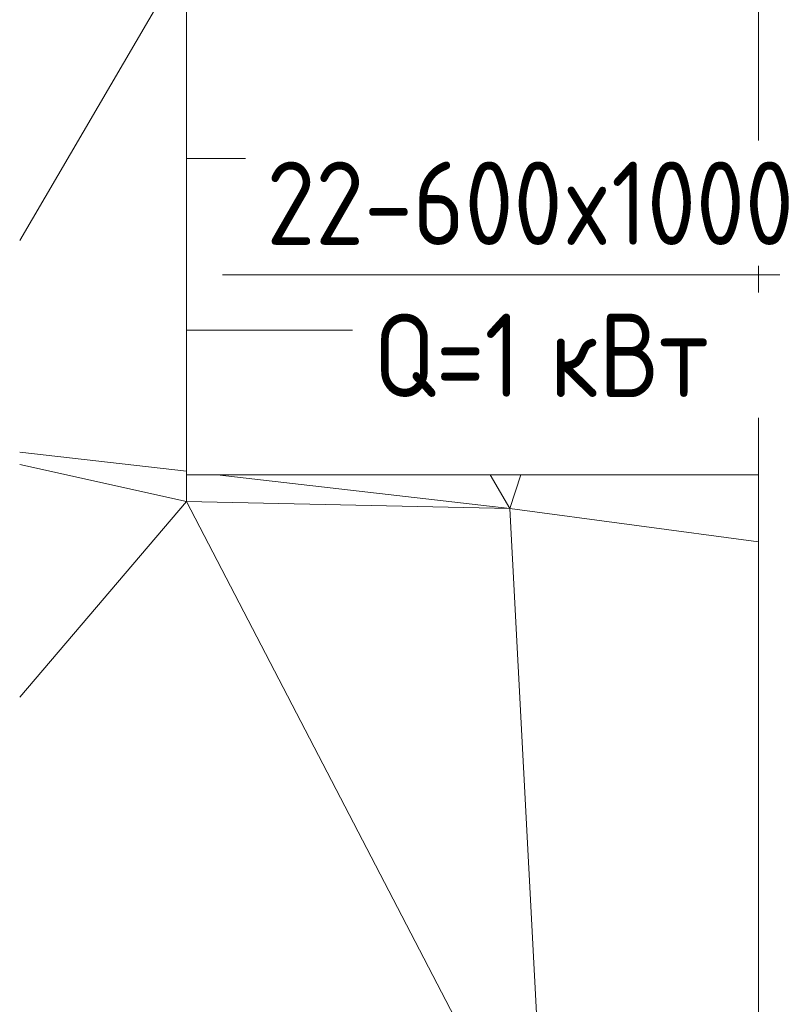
# Model space of a CAD drawing. Header units: millimetres. Extents: x 25873 to 52219, y 4748 to 39565.
# Tile 10 of 133: x 25873 to 27002, y 32761 to 34238. Entities that reach past the tile are written whole.
import ezdxf

# ---------------------------------------------------------------- set-up
doc = ezdxf.new("R2010")
doc.units = ezdxf.units.MM
for name, color, linetype, lineweight in [('A-GENM-____-MCUT', 13, 'Continuous', 50), ('A-GENM-____-OTLN', 13, 'Continuous', 20), ('A-PART-____-OTLN', 2, 'Continuous', 20), ('L-SITE-____-OTLN', 91, 'Continuous', 20), ('M-EQPM-___-IDEN', 50, 'Continuous', 20), ('S-STRS-____-OTLN', 31, 'Continuous', 20)]:
    doc.layers.add(name, color=color, linetype=linetype, lineweight=lineweight)
doc.styles.add('GOST Common', font='GOST_Common.ttf', dxfattribs={"width": 0.9, "height": 125})

# ---------------------------------------------------------------- blocks, each defined once
blk = doc.blocks.new('Family - Site-608699-В_Этаж 01_Отопление')
at = {"layer": 'L-SITE-____-OTLN', "color": 9}
for p, q in [((26123.2, 34335.3), (25872.7, 33906.8)), ((26123.2, 34029.7), (26123.2, 33974.3)), ((26123.2, 33772.5), (26123.2, 33613.3)), ((25872.7, 33589.5), (26123.2, 33560.7)), ((25872.7, 33571), (26123.2, 33515.4)), ((26123.2, 33515.4), (26123.2, 33555.4)), ((26608.3, 33504.8), (26169, 33555.4)), ((26608.3, 33504.8), (26578.8, 33555.4)), ((26605.7, 33555.4), (26624.8, 33555.4)), ((26624.8, 33555.4), (26608.3, 33504.8)), ((26624.8, 33555.4), (26981.4, 33555.4)), ((25872.7, 33222.2), (26123.2, 33515.4)), ((26123.2, 33515.4), (26608.3, 33504.8)), ((26123.2, 33515.4), (26662.3, 32479.2)), ((26608.3, 33504.8), (26981.4, 33455.2)), ((26608.3, 33504.8), (26662.3, 32479.2))]:
    blk.add_line(p, q, dxfattribs=at)
blk = doc.blocks.new('Family - V line-609818-В_Этаж 01_Отопление')
at = {"layer": 'S-STRS-____-OTLN', "color": 9}
for p, q in [((-900, 514.3), (-900, 771.4)), ((-41.9, 514.3), (-900, 514.3)), ((-900, 257.1), (-900, 458.9)), ((-41.9, 257.1), (-900, 257.1)), ((-900, 97.9), (-900, 40)), ((-900, 40), (-417.5, 40))]:
    blk.add_line(p, q, dxfattribs=at)
blk = doc.blocks.new('Family - Concrete - Structural-609819-В_Этаж 01_Отопление')
blk.add_blockref('Family - V line-609818-В_Этаж 01_Отопление', (0, 0))
blk = doc.blocks.new('Family - STAIR - 001-609820-В_Этаж 01_Отопление')
blk.add_blockref('Family - Concrete - Structural-609819-В_Этаж 01_Отопление', (0, 0))
blk = doc.blocks.new('Family - V line-609822-В_Этаж 01_Отопление')
at = {"layer": 'A-PART-____-OTLN', "color": 9}
for p, q in [((-900, 514.3), (-900, 771.4)), ((-41.9, 514.3), (-900, 514.3)), ((-900, 257.1), (-900, 458.9)), ((-41.9, 257.1), (-900, 257.1)), ((-900, 97.9), (-900, 40)), ((-900, 40), (-417.5, 40))]:
    blk.add_line(p, q, dxfattribs=at)
blk = doc.blocks.new('Family - Concrete - Structural-609823-В_Этаж 01_Отопление')
blk.add_blockref('Family - V line-609822-В_Этаж 01_Отопление', (0, 0))
blk = doc.blocks.new('Прямая форма - V line-613386-В_Этаж 01_Отопление')
at = {"layer": 'A-GENM-____-MCUT', "lineweight": 9}
for p, q in [((26981.4, 34967.6), (26981.4, 33967.6)), ((26981.4, 33967.6), (26981.4, 33667.6)), ((26981.4, 33667.6), (26981.4, 32667.6))]:
    blk.add_line(p, q, dxfattribs=at)
blk = doc.blocks.new('Прямая форма - SLA - 004-613387-В_Этаж 01_Отопление')
blk.add_blockref('Прямая форма - V line-613386-В_Этаж 01_Отопление', (0, 0))
blk = doc.blocks.new('V line_ifc_RVT-1-В_Этаж 01_Отопление')
at = {"layer": 'A-GENM-____-OTLN', "color": 9, "lineweight": 20}
blk.add_blockref('Прямая форма - SLA - 004-613387-В_Этаж 01_Отопление', (0, 0), dxfattribs=at)
at = {"layer": 'A-PART-____-OTLN', "color": 9, "lineweight": 20}
blk.add_blockref('Family - Concrete - Structural-609823-В_Этаж 01_Отопление', (27023.2, 33515.4), dxfattribs=at)
at = {"layer": 'L-SITE-____-OTLN', "color": 9, "lineweight": 20}
blk.add_blockref('Family - Site-608699-В_Этаж 01_Отопление', (0, 0), dxfattribs=at)
at = {"layer": 'S-STRS-____-OTLN', "color": 9, "lineweight": 20}
blk.add_blockref('Family - STAIR - 001-609820-В_Этаж 01_Отопление', (27023.2, 33515.4), dxfattribs=at)
blk = doc.blocks.new('ADSK_M_Оборудование_Отопительный прибор - ADSK_Марка _ ADSK_Тепловая мощность_20-1635446-В_Этаж 01_Отопление')
at = {"layer": 'M-EQPM-___-IDEN'}
blk.add_line((-10, 0), (10, 0), dxfattribs=at)

msp = doc.modelspace()

# ---------------------------------------------------------------- block references
at = {"lineweight": 9}
msp.add_blockref('V line_ifc_RVT-1-В_Этаж 01_Отопление', (0, 0), dxfattribs=at)
at = {"layer": 'M-EQPM-___-IDEN', "xscale": 49.99999999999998, "yscale": 49.99999999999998, "zscale": 49.99999999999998}
msp.add_blockref('ADSK_M_Оборудование_Отопительный прибор - ADSK_Марка _ ADSK_Тепловая мощность_20-1635446-В_Этаж 01_Отопление', (26677.1, 33855.6), dxfattribs=at)

# ---------------------------------------------------------------- next in the draw order: texts
at = {"layer": 'M-EQPM-___-IDEN', "lineweight": 9, "char_height": 125, "attachment_point": 1, "style": 'GOST Common', "bg_fill": 3, "box_fill_scale": 1.25, "bg_fill_color": 256, "bg_fill_true_color": 13158600, "bg_fill_transparency": 0}
for s, insert, width in [('22-600x1000', (26243.1, 34025.3), 1042.595), ('Q=1 ', (26403.7, 33797.3), 321.076)]:
    msp.add_mtext(s, dxfattribs=dict(at, insert=insert, width=width))

# ---------------------------------------------------------------- next in the draw order: texts
at = {"layer": 'M-EQPM-___-IDEN', "lineweight": 9, "insert": (26668.6, 33797.3), "char_height": 125, "width": 331.899, "attachment_point": 1, "style": 'GOST Common', "bg_fill": 3, "box_fill_scale": 1.25, "bg_fill_color": 256, "bg_fill_true_color": 13158600, "bg_fill_transparency": 0}
msp.add_mtext('кВт', dxfattribs=at)

doc.saveas('drawing.dxf')
